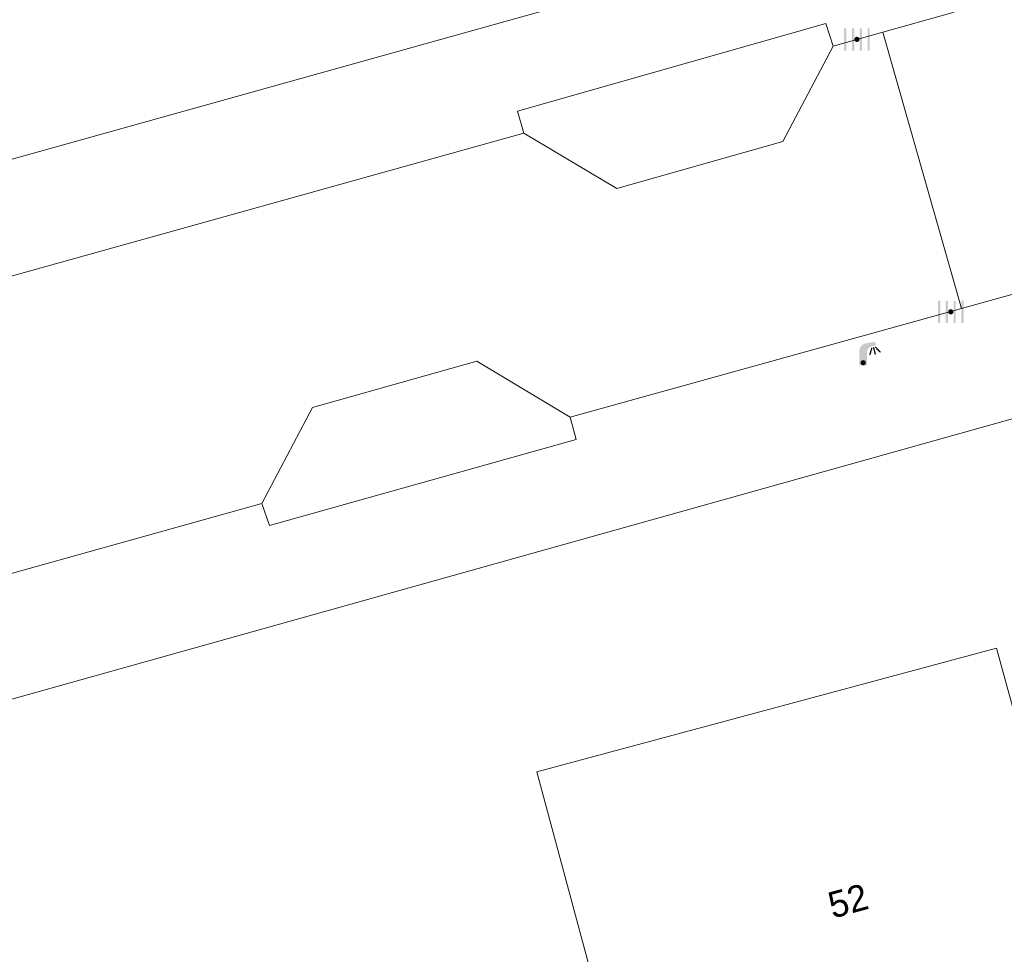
# Model space of a CAD drawing. Header units: metres. Extents: x 197457 to 198138, y 353986 to 354984.
# Tile 12 of 217: x 197549 to 197567, y 354454 to 354471. Entities that reach past the tile are written whole.
import ezdxf
from ezdxf.enums import TextEntityAlignment as Align

# ---------------------------------------------------------------- set-up
doc = ezdxf.new("R2010")
doc.units = ezdxf.units.M
doc.header["$MEASUREMENT"] = 0
for name, color, linetype, lineweight in [('Grens maaiveld', 253, 'Continuous', 0), ('hoofdgebouw', 1, 'Continuous', 0), ('huisnummerreeks BGT', 7, 'Continuous', 0), ('kant verharding', 7, 'Continuous', 0)]:
    doc.layers.add(name, color=color, linetype=linetype, lineweight=lineweight)
doc.layers.add('kolk', color=7, linetype='Continuous', lineweight=0, true_color=0x104b6e)
doc.layers.add('lichtmast', color=7, linetype='Continuous', lineweight=0, true_color=0x104b6e)
doc.styles.add('Style-WORKING', font='WORKING.shx')

# ---------------------------------------------------------------- blocks, each defined once
blk = doc.blocks.new('kolk')
at = {"layer": 'kolk', "linetype": 'Continuous', "lineweight": 0, "true_color": 0xbd2877}
for points in [[(-0.489, -0.425), (-0.489, 0), (-0.489, 0.425), (-0.404, 0.425), (-0.404, 0), (-0.404, -0.425)], [(-0.191, -0.425), (-0.191, 0), (-0.191, 0.425), (-0.106, 0.425), (-0.106, 0), (-0.106, -0.425)], [(0.106, -0.425), (0.106, 0), (0.106, 0.425), (0.191, 0.425), (0.191, 0), (0.191, -0.425)], [(0.404, -0.425), (0.404, 0), (0.404, 0.425), (0.489, 0.425), (0.489, 0), (0.489, -0.425)]]:
    blk.add_hatch(color=232, dxfattribs=at).paths.add_polyline_path(points)
at = {"layer": 'kolk', "linetype": 'Continuous', "lineweight": 0, "true_color": 0x681648}
blk.add_hatch(color=219, dxfattribs=at).paths.add_polyline_path([(0.1, 0, 1), (-0.1, 0, 1)])
blk = doc.blocks.new('lichtmast')
at = {"layer": 'lichtmast', "linetype": 'Continuous', "lineweight": 0, "true_color": 0xbd2877}
for points in [[(0.15, 0.419, -0.344151), (0.301, 0.613), (0.428, 0.645, 0.960861), (0.398, 0.791), (0.101, 0.742, 0.366629), (-0.15, 0.446), (-0.15, -0.1), (0, -0.1, -0.414214), (-0.1, 0, -1), (0.1, 0, -0.414214), (0, -0.1), (0.15, -0.1)], [(0.351, 0.55, 1), (0.303, 0.564), (0.234, 0.323, 1), (0.283, 0.31)], [(0.424, 0.581, 1), (0.376, 0.569), (0.436, 0.326, 1), (0.485, 0.339)], [(0.489, 0.61, 1), (0.453, 0.575), (0.626, 0.396, 1), (0.662, 0.43)]]:
    blk.add_hatch(color=232, dxfattribs=at).paths.add_polyline_path(points)
at = {"layer": 'lichtmast', "linetype": 'Continuous', "lineweight": 0, "true_color": 0x681648}
blk.add_hatch(color=219, dxfattribs=at).paths.add_polyline_path([(-0.1, 0, 1), (0.1, 0, 1)])

msp = doc.modelspace()

# ---------------------------------------------------------------- linework, layer by layer
at = {"layer": 'Grens maaiveld', "linetype": 'Continuous', "lineweight": 0}
msp.add_line((197566.658, 354465.867), (197565.159, 354471.13), dxfattribs=at)
at = {"layer": 'hoofdgebouw', "linetype": 'Continuous', "lineweight": 0, "flags": 128}
msp.add_lwpolyline([(197567.32, 354459.396), (197558.564, 354457.038), (197560.59, 354449.515), (197569.371, 354451.926), (197567.32, 354459.396)], dxfattribs=at)
at = {"layer": 'kant verharding', "linetype": 'Continuous', "lineweight": 0}
for p, q in [((197564.21, 354470.863), (197564.073, 354471.292)), ((197565.159, 354471.13), (197564.21, 354470.863)), ((197558.318, 354469.206), (197539.3, 354463.903)), ((197566.658, 354465.867), (197568.987, 354466.514)), ((197559.199, 354463.796), (197566.658, 354465.867)), ((197527.669, 354454.988), (197553.331, 354462.154)), ((197553.331, 354462.154), (197553.477, 354461.735))]:
    msp.add_line(p, q, dxfattribs=at)
at = {"layer": 'kant verharding', "linetype": 'Continuous', "lineweight": 0, "flags": 128}
for points in [[(197470.001, 354450.718), (197470.98, 354450.997), (197472.023, 354447.341), (197568.379, 354474.246)], [(197565.159, 354471.13), (197566.47, 354471.499), (197567.466, 354471.882)], [(197558.318, 354469.206), (197558.2, 354469.623), (197564.073, 354471.292)], [(197564.21, 354470.863), (197563.251, 354469.046), (197560.09, 354468.153), (197558.318, 354469.206)], [(197553.331, 354462.154), (197554.295, 354463.98), (197557.421, 354464.86), (197559.199, 354463.796)], [(197571.269, 354464.786), (197543.461, 354456.997), (197543.43, 354457.129), (197471.977, 354437.222), (197464.474, 354435.399), (197463.701, 354435.103), (197462.954, 354434.693), (197462.258, 354434.171), (197461.637, 354433.549)], [(197559.199, 354463.796), (197559.314, 354463.369), (197553.477, 354461.735)]]:
    msp.add_lwpolyline(points, dxfattribs=at)

# ---------------------------------------------------------------- block references
at = {"layer": 'kolk', "linetype": 'Continuous', "lineweight": 0, "xscale": 0.5, "yscale": 0.5}
for p in [(197564.664, 354470.992), (197566.451, 354465.803)]:
    msp.add_blockref('kolk', p, dxfattribs=at)
at = {"layer": 'lichtmast', "linetype": 'Continuous', "lineweight": 0, "xscale": 0.5, "yscale": 0.5}
msp.add_blockref('lichtmast', (197564.782, 354464.832), dxfattribs=at)

# ---------------------------------------------------------------- texts
at = {"layer": 'huisnummerreeks BGT', "linetype": 'Continuous', "lineweight": 0, "style": 'Style-WORKING'}
msp.add_text('52', height=0.5, rotation=15.4, dxfattribs=at).set_placement((197564.494, 354454.583), align=Align.MIDDLE_CENTER)

doc.saveas('drawing.dxf')
